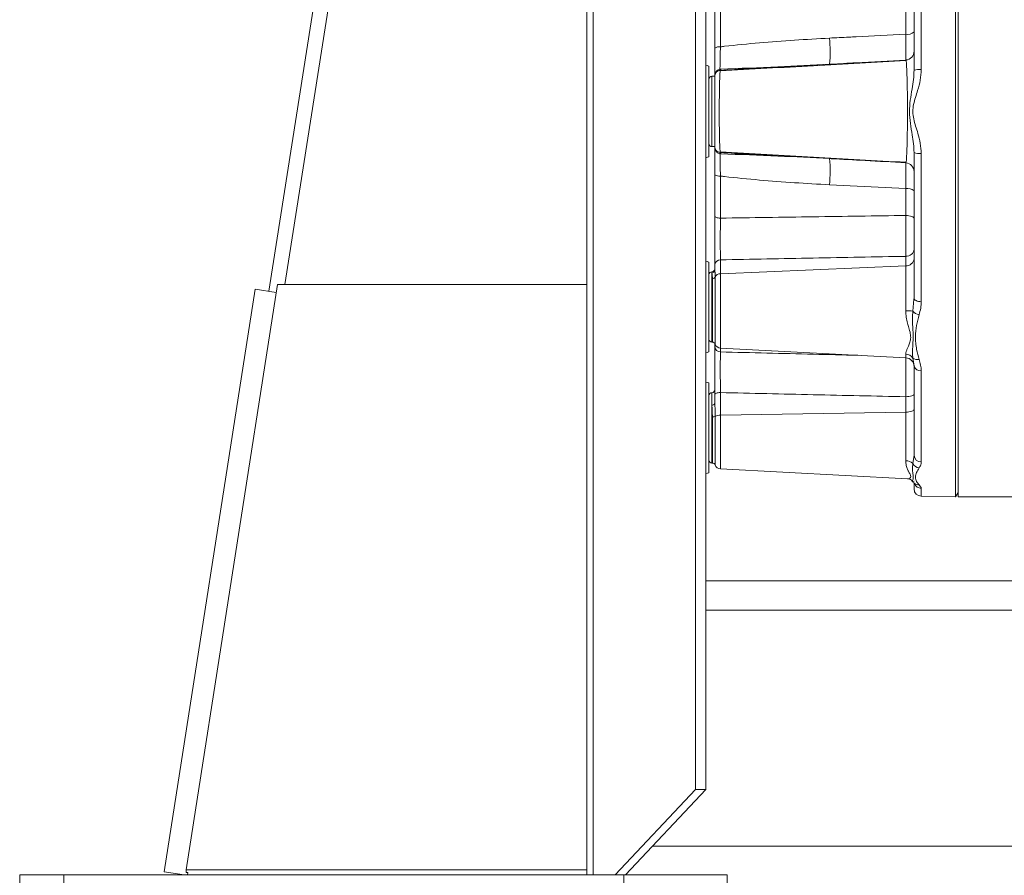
# Model space of a CAD drawing. Header units: millimetres. Extents: x 68 to 1702, y 44 to 3457.
# Tile 3 of 11: x 473 to 809, y 2104 to 2396. Entities that reach past the tile are written whole.
import ezdxf

# ---------------------------------------------------------------- set-up
doc = ezdxf.new("R2010")
doc.units = ezdxf.units.MM

msp = doc.modelspace()

# ---------------------------------------------------------------- linework, layer by layer
at = {"color": 7, "linetype": 'Continuous', "lineweight": 15}
for p, q in [((563.09, 2305.2), (602.48, 2555.15)), ((666.26, 2556.21), (666.26, 2103.73)), ((668.38, 2543.36), (668.38, 2103.73)), ((703.36, 2132.91), (703.36, 2514.18)), ((706.8, 2132.91), (706.8, 2514.18)), ((589.56, 2505.51), (557.63, 2302.87)), ((792.91, 2495.73), (792.91, 2232.73)), ((792.05, 2232.74), (792.05, 2483.15)), ((777.91, 2378.28), (777.91, 2427.9)), ((780.37, 2429.13), (780.37, 2378.55)), ((709.91, 2385.83), (709.91, 2399.88)), ((711.81, 2400.63), (711.81, 2386.28)), ((775.07, 2390.56), (775.07, 2399.71)), ((707.91, 2379.73), (707.91, 2364.23)), ((743.32, 2380.01), (746.62, 2380.19)), ((745.05, 2380.11), (749.05, 2380.33)), ((749.08, 2380.32), (749.59, 2380.35)), ((749.59, 2380.35), (749.08, 2380.32)), ((709.91, 2376.23), (708.91, 2376.23)), ((708.91, 2376.23), (708.91, 2352.23)), ((711.66, 2378.66), (711.96, 2378.69)), ((711.78, 2378.25), (711.66, 2378.24)), ((711.78, 2378.25), (711.73, 2378.02)), ((714.77, 2378.42), (714.83, 2378.43)), ((707.91, 2364.23), (707.91, 2348.73)), ((708.91, 2352.23), (709.91, 2352.23)), ((711.66, 2350.21), (711.78, 2350.2)), ((711.96, 2349.77), (711.66, 2349.8)), ((777.91, 2300.56), (777.91, 2350.18)), ((780.37, 2349.91), (780.37, 2299.32)), ((749.59, 2348.11), (749.08, 2348.13)), ((749.08, 2348.13), (749.59, 2348.11)), ((775.08, 2346.65), (775.17, 2346.88)), ((709.91, 2328.58), (709.91, 2342.63)), ((711.81, 2342.18), (711.81, 2327.83)), ((775.07, 2337.9), (749.05, 2339.2)), ((775.07, 2328.75), (775.07, 2337.9)), ((707.91, 2312.84), (707.91, 2297.52)), ((711.81, 2313.62), (711.81, 2308.87)), ((775.07, 2311.55), (775.07, 2314.79)), ((708.91, 2309.17), (708.91, 2309.52)), ((708.91, 2309.17), (708.91, 2301.22)), ((709.91, 2310.14), (709.91, 2312)), ((711.81, 2308.87), (775.07, 2311.55)), ((711.81, 2308.87), (711.81, 2283.48)), ((775.07, 2296.23), (775.07, 2311.55)), ((709.07, 2285.52), (709.07, 2307.22)), ((710.02, 2307.77), (710.02, 2284.84)), ((553.02, 2303.59), (521.95, 2104.8)), ((529.44, 2105.52), (560.63, 2305.2)), ((560.2, 2302.47), (553.02, 2303.59)), ((560.63, 2305.2), (666.26, 2305.2)), ((708.91, 2301.22), (708.91, 2285.52)), ((777.5, 2296.12), (777.87, 2300.18)), ((777.87, 2300.18), (777.91, 2300.56)), ((707.91, 2297.52), (707.91, 2282.19)), ((708.91, 2285.52), (709.07, 2285.52)), ((709.91, 2283.88), (709.91, 2285.06)), ((711.81, 2283.48), (775.07, 2280.16)), ((711.81, 2283.48), (711.81, 2282.19)), ((775.07, 2280.16), (775.07, 2281.46)), ((777.91, 2277.44), (777.5, 2280.09)), ((777.91, 2246.92), (777.91, 2277.44)), ((780.37, 2275.76), (780.37, 2244.65)), ((707.91, 2271.61), (707.91, 2256.28)), ((708.91, 2264.03), (708.91, 2268.28)), ((709.91, 2264.67), (709.91, 2267.69)), ((711.81, 2268.31), (711.81, 2260.62)), ((775.07, 2261.65), (775.07, 2266.89)), ((708.91, 2264.03), (708.91, 2252.58)), ((709.07, 2244.28), (709.07, 2259.99)), ((710.02, 2260.2), (710.02, 2243.6)), ((711.81, 2260.62), (775.07, 2261.65)), ((711.81, 2260.62), (711.81, 2242.25)), ((775.07, 2245.08), (775.07, 2261.65)), ((777.91, 2261.45), (777.91, 2261.45)), ((707.91, 2256.28), (707.91, 2240.96)), ((708.91, 2252.58), (708.91, 2244.28)), ((777.5, 2244.12), (777.91, 2246.92)), ((708.91, 2244.28), (709.07, 2244.28)), ((711.81, 2242.25), (775.66, 2238.9)), ((775.66, 2238.9), (775.67, 2238.9)), ((777.38, 2238.04), (777.38, 2238.01)), ((777.5, 2237.99), (777.91, 2238.09)), ((777.91, 2235.45), (777.91, 2237.31)), ((780.37, 2235.64), (780.37, 2232.95)), ((780.37, 2232.95), (792.05, 2232.74)), ((792.05, 2232.74), (792.91, 2234.23)), ((792.91, 2232.73), (820.91, 2232.73)), ((867.46, 2204.11), (706.8, 2204.11)), ((877.52, 2194.05), (706.8, 2194.05)), ((703.36, 2132.91), (675.94, 2103.73)), ((706.8, 2132.91), (679.39, 2103.73)), ((706.8, 2132.91), (703.36, 2132.91)), ((958, 2113.57), (688.63, 2113.57)), ((528.78, 2103.73), (521.95, 2104.8)), ((529.44, 2104.55), (529.44, 2105.52)), ((666.26, 2105.52), (529.44, 2105.52)), ((530.06, 2104.54), (529.44, 2104.55)), ((530.06, 2104.54), (529.93, 2103.73)), ((472.63, 2093.67), (472.63, 2103.73)), ((487.72, 2103.73), (472.63, 2103.73)), ((487.72, 2093.67), (487.72, 2103.73)), ((668.38, 2103.73), (487.72, 2103.73)), ((675.94, 2103.73), (668.38, 2103.73)), ((677.09, 2103.73), (675.94, 2103.73)), ((678.86, 2103.73), (677.09, 2103.73)), ((678.86, 2093.67), (678.86, 2103.73)), ((714.07, 2103.73), (678.86, 2103.73)), ((714.07, 2093.67), (714.07, 2103.73))]:
    msp.add_line(p, q, dxfattribs=at)
at = {"color": 7, "linetype": 'Continuous', "lineweight": 15, "flags": 128}
for points in [[(707.91, 2379.73), (706.89, 2379.99), (706.8, 2380.03)], [(706.8, 2348.43), (706.89, 2348.46), (707.91, 2348.73)], [(709.91, 2328.58), (709.95, 2328.44), (710.05, 2328.3), (710.23, 2328.18), (710.46, 2328.06), (710.75, 2327.97), (711.07, 2327.9), (711.43, 2327.85), (711.81, 2327.83)], [(775.07, 2328.75), (775.63, 2328.72), (776.17, 2328.65), (776.66, 2328.55), (777.09, 2328.41), (777.44, 2328.26), (777.7, 2328.08), (777.86, 2327.88), (777.91, 2327.68)], [(707.91, 2312.84), (706.89, 2313.11), (706.8, 2313.14)], [(777.91, 2300.56), (777.96, 2300.32), (778.1, 2300.09), (778.32, 2299.88), (778.63, 2299.69), (779, 2299.54), (779.42, 2299.42), (779.88, 2299.35), (780.37, 2299.32)], [(706.8, 2281.89), (706.89, 2281.92), (707.91, 2282.19)], [(707.91, 2271.61), (706.89, 2271.87), (706.8, 2271.91)], [(709.91, 2267.69), (709.95, 2267.81), (710.05, 2267.92), (710.23, 2268.02), (710.46, 2268.11), (710.75, 2268.19), (711.07, 2268.25), (711.43, 2268.29), (711.81, 2268.31)], [(775.07, 2266.89), (775.63, 2266.92), (776.17, 2266.98), (776.66, 2267.06), (777.09, 2267.18), (777.44, 2267.32), (777.7, 2267.47), (777.86, 2267.64), (777.91, 2267.82)], [(708.91, 2264.03), (709.11, 2264.04), (709.29, 2264.08), (709.47, 2264.13), (709.62, 2264.21), (709.74, 2264.31), (709.83, 2264.42), (709.89, 2264.55), (709.91, 2264.67)], [(775.07, 2261.65), (775.63, 2261.67), (776.17, 2261.73), (776.66, 2261.82), (777.09, 2261.93), (777.44, 2262.07), (777.7, 2262.23), (777.86, 2262.4), (777.91, 2262.57)], [(706.8, 2240.66), (706.89, 2240.69), (707.91, 2240.96)]]:
    msp.add_lwpolyline(points, dxfattribs=at)
at = {"color": 7, "linetype": 'Continuous', "lineweight": 15}
for centre, radius, start, end in [((775.69, 2393.81), 3.31, 259.0738, 311.9619), ((711.38, 2383.89), 2.42, 79.8252, 127.2274), ((698.49, 2384.66), 50.77, 355.1033, 5.2026), ((774.91, 2384.79), 3, 272.7664, 0.6158), ((708.91, 2375.23), 1, 90, 180), ((710.05, 2378.45), 1.62, 352.5927, 7.4073), ((711.34, 2378.7), 0.627, 315.1802, 359.0484), ((779.77, 2372.75), 5.83, 84.102, 108.5665), ((708.91, 2353.23), 1, 180, 270), ((710.05, 2350.01), 1.62, 352.5927, 7.4073), ((711.34, 2349.76), 0.627, 0.9516, 44.8198), ((779.77, 2355.71), 5.83, 251.4335, 275.898), ((698.49, 2343.8), 50.77, 354.7974, 4.8967), ((749.07, 2348.06), 0.0751, 86.4654, 104.9729), ((774.91, 2343.65), 3, 0.9561, 86.7916), ((711.38, 2344.56), 2.42, 232.7726, 280.1748), ((775.69, 2334.65), 3.31, 48.0381, 100.9262), ((775.2, 2317.52), 2.72, 267.1726, 353.7243), ((711.72, 2311.81), 1.82, 87.1726, 173.7243), ((775.2, 2314.27), 2.72, 267.1726, 353.7243), ((708.91, 2308.52), 1, 90, 180), ((708.91, 2310.52), 1, 270, 0), ((708.92, 2310.15), 0.986, 269.1705, 359.1457), ((711.79, 2306.88), 1.99, 89.6191, 153.398), ((709.12, 2308.23), 1.01, 267.1159, 333.1379), ((775.24, 2273.08), 23.15, 84.4111, 90.4363), ((780.38, 2298.65), 3.84, 221.2913, 258.4378), ((708.91, 2286.52), 1, 180, 270), ((709.07, 2284.52), 1, 18.6964, 90), ((711.75, 2284.04), 1.85, 184.7321, 271.6124), ((711.91, 2285.48), 2, 198.6964, 267), ((774.96, 2278.42), 3.04, 33.2904, 87.9446), ((774.91, 2277.17), 3, 0, 87), ((778.96, 2281.83), 2.27, 229.8977, 286.5467), ((780.05, 2277.94), 2.2, 192.9798, 278.1371), ((708.91, 2269.28), 1, 270, 0), ((708.91, 2267.28), 1, 90, 180), ((709.2, 2261.64), 1.65, 265.3966, 299.5994), ((711.6, 2257.46), 3.17, 86.3078, 120.0487), ((708.91, 2245.28), 1, 180, 270), ((775.11, 2241.6), 3.47, 46.4601, 90.6311), ((780.3, 2247.04), 2.39, 182.7338, 271.6088), ((709.07, 2243.28), 1, 18.6964, 90), ((711.91, 2244.25), 2, 198.6964, 267), ((779.96, 2245.35), 2.75, 206.5045, 262.794), ((780.41, 2235.45), 2.5, 180, 269), ((779.48, 2239.05), 2.25, 228.4682, 273.2538), ((780.4, 2238.14), 2.5, 200.5506, 269.3367)]:
    msp.add_arc(centre, radius, start, end, dxfattribs=at)
for points, knots in [([(749.05, 2389.26), (751.26, 2389.37), (754.27, 2389.52), (762.94, 2389.95), (769.41, 2390.27), (775.07, 2390.56)], [0, 0, 0, 0, 0.254153, 0.34728, 1, 1, 1, 1]), ([(775.07, 2381.73), (775.08, 2381.85), (775.11, 2382.1), (775.11, 2384.14), (775.1, 2387.03), (775.08, 2389.43), (775.07, 2390.56)], [0, 0, 0, 0, 0.257186, 0.514431, 0.771441, 1, 1, 1, 1]), ([(711.81, 2386.28), (711.79, 2385.64), (711.77, 2384.33), (711.73, 2382.53), (711.7, 2380.89), (711.67, 2379.59), (711.66, 2378.94), (711.66, 2378.66)], [0, 0, 0, 0, 0.207622, 0.421171, 0.628809, 0.842518, 1, 1, 1, 1]), ([(711.81, 2386.28), (712.27, 2386.34), (716.71, 2386.85), (729.11, 2388.09), (741.07, 2388.79), (749.05, 2389.26)], [0, 0, 0, 0, 0.037675, 0.358287, 1, 1, 1, 1]), ([(709.91, 2376.27), (709.91, 2376.85), (709.91, 2377.79), (709.91, 2379.69), (709.91, 2381.52), (709.91, 2383.58), (709.91, 2385.07), (709.91, 2385.83)], [0, 0, 0, 0, 0.279828, 0.455048, 0.634912, 0.814973, 1, 1, 1, 1]), ([(775.17, 2381.59), (764.63, 2381), (743.49, 2379.83), (722.33, 2378.65), (711.73, 2378.06)], [0, 0, 0, 0, 0.498795, 1, 1, 1, 1]), ([(743.3, 2380.01), (739.31, 2379.79), (728.8, 2379.22), (718.29, 2378.62), (711.78, 2378.25)], [0, 0, 0, 0, 0.380334, 1, 1, 1, 1]), ([(711.96, 2378.69), (718.45, 2378.92), (730.83, 2379.37), (743.19, 2380.02), (749.08, 2380.32)], [0, 0, 0, 0, 0.524165, 1, 1, 1, 1]), ([(775.07, 2381.73), (769.42, 2381.43), (760.92, 2380.97), (752.43, 2380.51), (749.59, 2380.35)], [0, 0, 0, 0, 0.665958, 1, 1, 1, 1]), ([(775.17, 2381.57), (775.14, 2381.7), (775.1, 2381.85), (775.07, 2381.8), (775.06, 2381.79)], [0, 0, 0, 0, 0.827786, 1, 1, 1, 1]), ([(775.17, 2346.88), (775.17, 2346.88), (775.21, 2346.96), (775.27, 2347.58), (775.36, 2348.75), (775.43, 2350.21), (775.5, 2351.94), (775.55, 2353.92), (775.6, 2356.47), (775.63, 2359.27), (775.65, 2362.19), (775.65, 2365.19), (775.64, 2368.12), (775.61, 2370.98), (775.57, 2373.61), (775.51, 2376), (775.44, 2378.03), (775.36, 2379.7), (775.27, 2380.86), (775.21, 2381.49), (775.17, 2381.57), (775.17, 2381.57)], [0, 0, 0, 0, 0.00179, 0.062557, 0.121691, 0.18253, 0.22022, 0.279224, 0.339951, 0.398956, 0.459707, 0.518565, 0.579161, 0.637975, 0.698517, 0.757348, 0.817885, 0.876838, 0.937482, 0.996555, 1, 1, 1, 1]), ([(709.91, 2376.27), (709.91, 2376.27), (709.91, 2376.36), (709.93, 2376.71), (710.08, 2377.3), (710.46, 2377.95), (710.99, 2378.46), (711.44, 2378.6), (711.66, 2378.66)], [0, 0, 0, 0, 0.003032, 0.082694, 0.327664, 0.5648, 0.788476, 1, 1, 1, 1]), ([(711.66, 2378.24), (711.44, 2378.2), (711, 2378.1), (710.46, 2377.7), (710.07, 2377.15), (709.93, 2376.65), (709.91, 2376.35), (709.91, 2376.27), (709.91, 2376.27)], [0, 0, 0, 0, 0.214791, 0.435051, 0.666817, 0.914931, 0.996872, 1, 1, 1, 1]), ([(709.91, 2352.19), (709.91, 2352.19), (709.91, 2352.19), (709.91, 2352.48), (709.91, 2353.33), (709.91, 2354.84), (709.91, 2356.84), (709.91, 2359.12), (709.91, 2361.67), (709.91, 2364.3), (709.91, 2366.27), (709.91, 2368.25), (709.91, 2370.11), (709.91, 2371.81), (709.91, 2373.29), (709.91, 2374.51), (709.91, 2375.43), (709.91, 2376.17), (709.91, 2376.23), (709.91, 2376.27)], [0, 0, 0, 0, 0.035055, 0.08732, 0.13958, 0.243732, 0.296042, 0.348354, 0.45276, 0.499714, 0.552269, 0.604824, 0.657384, 0.709943, 0.762387, 0.81483, 0.867182, 0.919531, 1, 1, 1, 1]), ([(711.73, 2378.02), (711.73, 2377.99), (711.7, 2377.88), (711.65, 2377.27), (711.59, 2376.21), (711.54, 2374.77), (711.5, 2373.05), (711.46, 2371.07), (711.44, 2368.91), (711.42, 2366.6), (711.42, 2364.32), (711.42, 2362.05), (711.43, 2359.83), (711.46, 2357.66), (711.49, 2355.65), (711.53, 2353.9), (711.58, 2352.43), (711.64, 2351.32), (711.69, 2350.64), (711.72, 2350.49), (711.73, 2350.44)], [0, 0, 0, 0, 0.017205, 0.076686, 0.137929, 0.197404, 0.258611, 0.318131, 0.379372, 0.438828, 0.499985, 0.553849, 0.613143, 0.674129, 0.733412, 0.794397, 0.853706, 0.914733, 0.974141, 1, 1, 1, 1]), ([(777.91, 2350.18), (777.87, 2351.18), (777.78, 2353.19), (777.24, 2356.5), (776.61, 2360.13), (776.21, 2364.12), (776.58, 2368.09), (777.2, 2371.73), (777.77, 2375.12), (777.86, 2377.23), (777.91, 2378.28)], [0, 0, 0, 0, 0.1101036, 0.2203485, 0.3589935, 0.4971638, 0.6327274, 0.7687605, 0.8844602, 1, 1, 1, 1]), ([(780.37, 2378.55), (780.28, 2377.34), (780.12, 2374.92), (779.26, 2371.76), (778.37, 2369.03), (777.69, 2366.65), (777.48, 2364.99), (777.49, 2363.33), (777.72, 2361.63), (778.44, 2359.19), (779.33, 2356.46), (780.14, 2353.38), (780.29, 2351.06), (780.37, 2349.91)], [0, 0, 0, 0, 0.1241376, 0.2487802, 0.3333692, 0.4178754, 0.5014274, 0.5024914, 0.5883814, 0.675228, 0.7621521, 0.8812914, 1, 1, 1, 1]), ([(709.91, 2352.19), (709.91, 2352.18), (709.91, 2352.11), (709.93, 2351.81), (710.07, 2351.31), (710.46, 2350.76), (711, 2350.36), (711.44, 2350.26), (711.66, 2350.21)], [0, 0, 0, 0, 0.003128, 0.085069, 0.333183, 0.564949, 0.785209, 1, 1, 1, 1]), ([(711.66, 2349.8), (711.44, 2349.86), (710.99, 2350), (710.46, 2350.51), (710.08, 2351.16), (709.93, 2351.75), (709.91, 2352.1), (709.91, 2352.18), (709.91, 2352.19)], [0, 0, 0, 0, 0.211524, 0.4352, 0.672336, 0.917306, 0.996968, 1, 1, 1, 1]), ([(709.91, 2342.63), (709.91, 2343.38), (709.91, 2344.88), (709.91, 2346.93), (709.91, 2348.76), (709.91, 2349.86), (709.91, 2351.08), (709.91, 2351.65), (709.91, 2352.19)], [0, 0, 0, 0, 0.183099, 0.366192, 0.54314, 0.720082, 0.734628, 1, 1, 1, 1]), ([(711.66, 2349.8), (711.67, 2349.18), (711.69, 2347.78), (711.75, 2345.03), (711.79, 2342.96), (711.81, 2342.18)], [0, 0, 0, 0, 0.3298741, 0.744617, 1, 1, 1, 1]), ([(711.73, 2350.44), (711.75, 2350.35), (711.76, 2350.24), (711.78, 2350.21), (711.78, 2350.2)], [0, 0, 0, 0, 0.790943, 1, 1, 1, 1]), ([(711.73, 2350.4), (722.33, 2349.8), (743.49, 2348.63), (764.63, 2347.46), (775.17, 2346.87)], [0, 0, 0, 0, 0.501208, 1, 1, 1, 1]), ([(711.78, 2350.2), (718.29, 2349.84), (730.72, 2349.13), (743.14, 2348.45), (749.05, 2348.13)], [0, 0, 0, 0, 0.524055, 1, 1, 1, 1]), ([(749.08, 2348.13), (743.19, 2348.44), (730.83, 2349.09), (718.45, 2349.54), (711.96, 2349.77)], [0, 0, 0, 0, 0.475835, 1, 1, 1, 1]), ([(749.59, 2348.11), (753.47, 2347.9), (761.96, 2347.44), (770.45, 2346.98), (775.07, 2346.73)], [0, 0, 0, 0, 0.456167, 1, 1, 1, 1]), ([(775.07, 2337.9), (775.08, 2339.17), (775.1, 2341.7), (775.11, 2344.6), (775.1, 2346.43), (775.08, 2346.63), (775.07, 2346.73)], [0, 0, 0, 0, 0.257214, 0.514492, 0.77152, 1, 1, 1, 1]), ([(749.05, 2339.2), (741.07, 2339.66), (729.11, 2340.37), (716.71, 2341.61), (712.27, 2342.12), (711.81, 2342.18)], [0, 0, 0, 0, 0.641713, 0.962325, 1, 1, 1, 1]), ([(709.91, 2312), (709.91, 2312.5), (709.91, 2313.49), (709.91, 2315.33), (709.91, 2317.38), (709.91, 2319.6), (709.91, 2321.93), (709.91, 2324.24), (709.91, 2326.49), (709.91, 2327.89), (709.91, 2328.58)], [0, 0, 0, 0, 0.126969, 0.253936, 0.380912, 0.507886, 0.634741, 0.761596, 0.880798, 1, 1, 1, 1]), ([(711.81, 2327.83), (711.8, 2326.61), (711.78, 2324.1), (711.77, 2320.09), (711.78, 2316.32), (711.8, 2314.52), (711.81, 2313.62)], [0, 0, 0, 0, 0.2385, 0.492165, 0.746068, 1, 1, 1, 1]), ([(711.81, 2327.83), (722.36, 2327.98), (743.45, 2328.28), (764.54, 2328.59), (775.07, 2328.75)], [0, 0, 0, 0, 0.500711, 1, 1, 1, 1]), ([(775.07, 2314.79), (775.08, 2315.69), (775.1, 2317.5), (775.11, 2321.27), (775.1, 2325.18), (775.08, 2327.61), (775.07, 2328.75)], [0, 0, 0, 0, 0.258376, 0.516811, 0.775011, 1, 1, 1, 1]), ([(775.07, 2314.79), (764.54, 2314.6), (743.45, 2314.2), (722.36, 2313.81), (711.81, 2313.62)], [0, 0, 0, 0, 0.499288, 1, 1, 1, 1]), ([(709.07, 2307.22), (709.07, 2307.36), (709.06, 2307.86), (708.97, 2308.6), (708.93, 2308.98), (708.91, 2309.17)], [0, 0, 0, 0, 0.149546, 0.569014, 1, 1, 1, 1]), ([(709.91, 2310.14), (709.95, 2309.56), (710.01, 2308.88), (710.01, 2307.92), (710.02, 2307.77)], [0, 0, 0, 0, 0.848243, 1, 1, 1, 1]), ([(780.37, 2299.32), (780.33, 2298.58), (780.24, 2297.06), (779.82, 2295.62), (779.61, 2294.9)], [0, 0, 0, 0, 0.495098, 1, 1, 1, 1]), ([(775.07, 2281.46), (775.1, 2281.72), (775.17, 2282.25), (775.55, 2283.18), (776, 2284.26), (776.51, 2285.5), (776.86, 2287.11), (776.57, 2288.95), (776.12, 2290.43), (775.7, 2291.95), (775.32, 2293.51), (775.09, 2295.12), (775.07, 2296.04), (775.07, 2296.23)], [0, 0, 0, 0, 0.099715, 0.199667, 0.276805, 0.384105, 0.490718, 0.602907, 0.71606, 0.748675, 0.859481, 0.970033, 1, 1, 1, 1]), ([(777.5, 2280.09), (777.43, 2280.65), (777.29, 2281.78), (777.45, 2284.11), (777.67, 2287.02), (777.44, 2290.63), (777.28, 2293.73), (777.45, 2295.6), (777.5, 2296.12)], [0, 0, 0, 0, 0.141448, 0.283341, 0.493736, 0.706298, 0.918556, 1, 1, 1, 1]), ([(779.61, 2294.9), (779.31, 2293.66), (778.71, 2291.17), (778.31, 2287.95), (778.45, 2285.22), (778.82, 2282.59), (779.31, 2280.77), (779.61, 2279.65)], [0, 0, 0, 0, 0.2349284, 0.4753742, 0.6209585, 0.7667223, 1, 1, 1, 1]), ([(709.91, 2267.69), (709.91, 2268.45), (709.91, 2269.97), (709.91, 2272.34), (709.91, 2274.69), (709.91, 2276.97), (709.91, 2279.1), (709.91, 2281), (709.91, 2282.63), (709.91, 2283.46), (709.91, 2283.88)], [0, 0, 0, 0, 0.126969, 0.253936, 0.380912, 0.507886, 0.634741, 0.761596, 0.880798, 1, 1, 1, 1]), ([(711.81, 2282.19), (711.8, 2281.42), (711.78, 2279.84), (711.77, 2276.31), (711.78, 2272.28), (711.8, 2269.63), (711.81, 2268.31)], [0, 0, 0, 0, 0.2385, 0.492165, 0.746068, 1, 1, 1, 1]), ([(711.81, 2282.19), (722.36, 2281.92), (737.99, 2281.53), (753.61, 2281.15), (758.67, 2281.02)], [0, 0, 0, 0, 0.675869, 1, 1, 1, 1]), ([(775.07, 2266.89), (775.08, 2268.22), (775.1, 2270.86), (775.11, 2274.89), (775.1, 2278.14), (775.08, 2279.57), (775.07, 2280.15)], [0, 0, 0, 0, 0.270696, 0.541454, 0.811966, 1, 1, 1, 1]), ([(779.61, 2279.65), (779.82, 2279), (780.24, 2277.71), (780.32, 2276.41), (780.37, 2275.76)], [0, 0, 0, 0, 0.496027, 1, 1, 1, 1]), ([(775.07, 2266.89), (764.54, 2267.12), (743.45, 2267.59), (722.36, 2268.07), (711.81, 2268.31)], [0, 0, 0, 0, 0.499288, 1, 1, 1, 1]), ([(709.07, 2259.99), (709.07, 2260.21), (709.06, 2261.04), (708.97, 2262.45), (708.93, 2263.5), (708.91, 2264.03)], [0, 0, 0, 0, 0.149546, 0.569014, 1, 1, 1, 1]), ([(709.91, 2264.67), (709.95, 2263.45), (710.01, 2262.01), (710.01, 2260.44), (710.02, 2260.2)], [0, 0, 0, 0, 0.848243, 1, 1, 1, 1]), ([(775.66, 2238.91), (775.76, 2238.91), (776.02, 2238.91), (776.5, 2239.11), (776.86, 2239.6), (776.57, 2240.4), (776.12, 2241.19), (775.7, 2242.09), (775.32, 2243.08), (775.09, 2244.23), (775.07, 2244.93), (775.07, 2245.08)], [0, 0, 0, 0, 0.078621, 0.213428, 0.351124, 0.491435, 0.638231, 0.679786, 0.819338, 0.961818, 1, 1, 1, 1]), ([(777.41, 2238.05), (777.39, 2238.06), (777.31, 2238.08), (777.46, 2238.51), (777.67, 2239.41), (777.44, 2240.99), (777.28, 2242.62), (777.45, 2243.8), (777.5, 2244.12)], [0, 0, 0, 0, 0.057426, 0.214323, 0.444992, 0.675833, 0.910708, 1, 1, 1, 1]), ([(779.61, 2242.62), (779.31, 2242.09), (778.71, 2241.01), (778.31, 2239.73), (778.45, 2238.7), (778.82, 2237.76), (779.31, 2237.16), (779.61, 2236.8)], [0, 0, 0, 0, 0.234928, 0.475374, 0.620959, 0.766722, 1, 1, 1, 1]), ([(780.37, 2244.65), (780.33, 2244.29), (780.24, 2243.58), (779.82, 2242.94), (779.61, 2242.62)], [0, 0, 0, 0, 0.495098, 1, 1, 1, 1]), ([(775.67, 2238.88), (775.77, 2238.88), (776.05, 2238.88), (776.65, 2238.65), (777.17, 2238.32), (777.33, 2238.04), (777.35, 2238.01)], [0, 0, 0, 0, 0.188445, 0.575062, 0.949617, 1, 1, 1, 1]), ([(777.38, 2238.03), (777.47, 2237.91), (777.63, 2237.68), (777.87, 2237.47), (777.99, 2237.36)], [0, 0, 0, 0, 0.505469, 1, 1, 1, 1]), ([(777.98, 2237.36), (778.05, 2237.3), (778.15, 2237.2), (778.15, 2237.21), (778.15, 2237.21)], [0, 0, 0, 0, 0.595579, 1, 1, 1, 1]), ([(779.61, 2236.8), (779.82, 2236.59), (780.24, 2236.19), (780.32, 2235.83), (780.37, 2235.64)], [0, 0, 0, 0, 0.496027, 1, 1, 1, 1])]:
    msp.add_open_spline(points, degree=3, knots=knots, dxfattribs=at)

doc.saveas('drawing.dxf')
